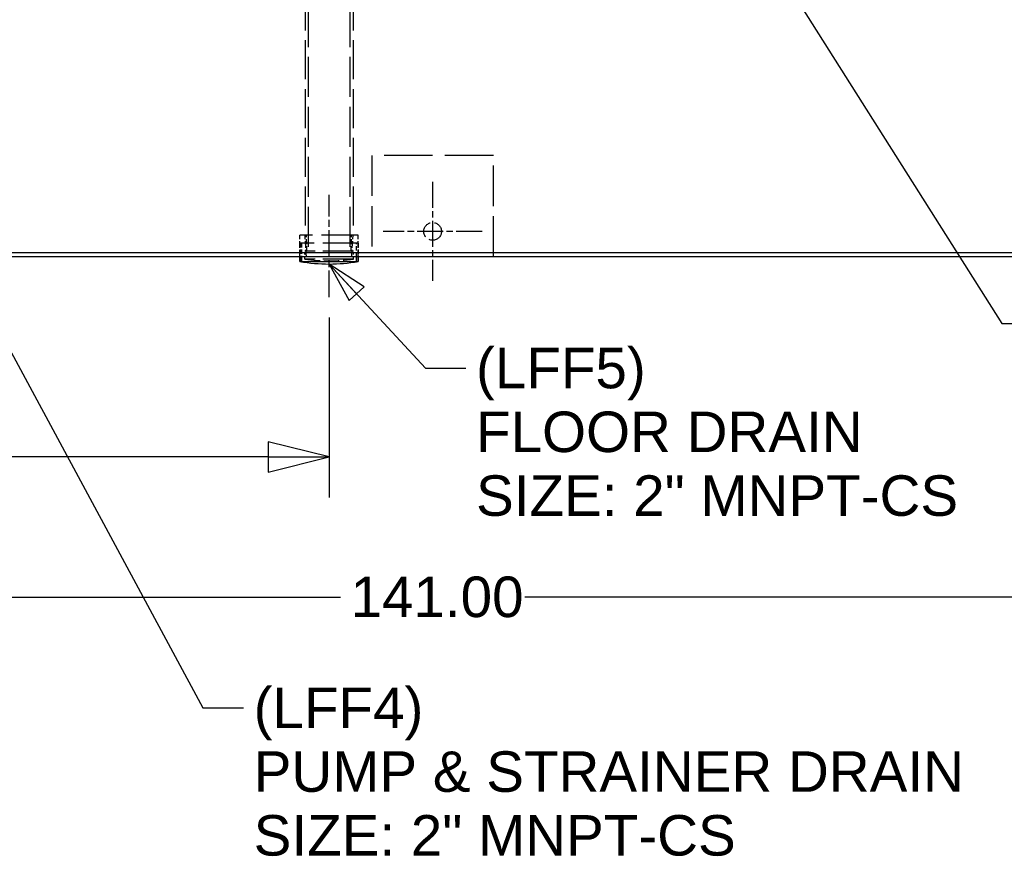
# Paper-space layout 'SHEET_1' of a CAD drawing. Header units: inches. Extents: x 4 to 540, y 12 to 340.
# Tile 81 of 118: x 251 to 300, y 183 to 225. Entities that reach past the tile are written whole.
import ezdxf

# ---------------------------------------------------------------- set-up
doc = ezdxf.new("R2010")
doc.units = ezdxf.units.IN
doc.header["$LTSCALE"] = 16
doc.header["$MEASUREMENT"] = 0
doc.linetypes.add('CHAIN', pattern=[0.7087, 0.4724, -0.0591, 0.1181, -0.0591])
doc.linetypes.add('DASHED', pattern=[0.2067, 0.1654, -0.0413])
doc.layers.get('0').update_dxf_attribs({"lineweight": 25})
doc.layers.get('DEFPOINTS').update_dxf_attribs({"lineweight": 25})
for name, color, linetype, lineweight in [('CENTER', 7, 'CHAIN', 25), ('Center Mark(ANSI)', 7, 'Continuous', 25), ('DIMEN', 7, 'Continuous', 25), ('HIDDEN', 7, 'DASHED', 25)]:
    doc.layers.add(name, color=color, linetype=linetype, lineweight=lineweight)
doc.styles.get("Standard").update_dxf_attribs({"font": 'arial.ttf'})
doc.dimstyles.new('DEFAULT-ANSI', dxfattribs={"dimscale": 16, "dimtxt": 0.125, "dimasz": 0.1875, "dimexe": 0.125, "dimexo": 0.0625, "dimgap": 0.031496, "dimtad": 0, "dimtih": 1, "dimtoh": 1, "dimrnd": 1e-08, "dimzin": 4, "dimdsep": 46, "dimtxsty": 'Standard', "dimblk": 'Filled-1', "dimcen": 0.09, "dimdle": 0.393701, "dimclrd": 256, "dimclre": 256, "dimclrt": 256, "dimadec": 0, "dimazin": 1, "dimtfac": 1.504, "dimtofl": 0, "dimtmove": 0, "dimatfit": 3, "dimldrblk": 'Filled-1', "dimfxl": 1, "dimtolj": 1, "dimtzin": 4, "dimlwd": 25, "dimlwe": 25, "dimarcsym": 0})
doc.dimstyles.new('DEFAULT-ANSI$7', dxfattribs={"dimscale": 16, "dimtxt": 0.125, "dimasz": 0.125, "dimexe": 0.125, "dimexo": 0.0625, "dimgap": 0.031496, "dimtad": 0, "dimtih": 1, "dimtoh": 1, "dimrnd": 1e-08, "dimzin": 4, "dimdsep": 46, "dimtxsty": 'Standard', "dimblk": 'Filled-1', "dimcen": 0.09, "dimdle": 0.393701, "dimclrd": 256, "dimclre": 256, "dimclrt": 256, "dimadec": 0, "dimazin": 1, "dimtfac": 1.504, "dimtofl": 0, "dimtmove": 0, "dimatfit": 3, "dimldrblk": 'Filled-1', "dimfxl": 1, "dimtolj": 1, "dimtzin": 4, "dimlwd": 25, "dimlwe": 25, "dimarcsym": 0})

# ---------------------------------------------------------------- blocks, each defined once
blk = doc.blocks.new('Filled-1')
at = {"color": 0}
for p, q in [((0, 0), (-1, 0.25)), ((-1, 0.25), (-1, -0.25)), ((-1, 0), (0, 0)), ((-1, -0.25), (0, 0))]:
    blk.add_line(p, q, dxfattribs=at)
at = {"color": 0, "flags": 128}
blk.add_lwpolyline([(-1, -0.25), (0, 0), (-1, 0.25), (-1, -0.25)], dxfattribs=at)
at = {"color": 0}
blk.add_solid([(-1, -0.25), (0, 0), (-1, 0.25), (-1, -0.25)], dxfattribs=at)
blk = doc.blocks.new('*D26')
at = {"layer": 'DEFPOINTS', "color": 0, "linetype": 'Continuous'}
for p in [(201.262, 212.941), (266.647, 210.941), (266.647, 203.056)]:
    blk.add_point(p, dxfattribs=at)
at = {"layer": 'DIMEN', "linetype": 'Continuous', "lineweight": 25}
for p, q in [((201.262, 211.941), (201.262, 201.056)), ((266.647, 209.941), (266.647, 201.056)), ((204.262, 203.056), (230.068, 203.056)), ((263.647, 203.056), (237.84, 203.056))]:
    blk.add_line(p, q, dxfattribs=at)
at = {"layer": 'DIMEN', "linetype": 'Continuous', "lineweight": 25, "xscale": 3, "yscale": 3, "zscale": 3, "rotation": 180}
blk.add_blockref('Filled-1', (201.262, 203.056), dxfattribs=at)
at = {"layer": 'DIMEN', "linetype": 'Continuous', "lineweight": 25, "xscale": 3, "yscale": 3, "zscale": 3}
blk.add_blockref('Filled-1', (266.647, 203.056), dxfattribs=at)
at = {"layer": 'DIMEN', "linetype": 'Continuous', "lineweight": 25, "insert": (230.572, 204.078), "char_height": 2, "attachment_point": 1}
blk.add_mtext('\\A1;65.38', dxfattribs=at)
blk = doc.blocks.new('*D27')
at = {"layer": 'DEFPOINTS', "color": 0, "linetype": 'Continuous'}
for p in [(201.262, 212.941), (342.262, 212.941), (342.262, 196.131)]:
    blk.add_point(p, dxfattribs=at)
at = {"layer": 'DIMEN', "linetype": 'Continuous', "lineweight": 25}
for p, q in [((201.262, 211.941), (201.262, 194.131)), ((342.262, 211.941), (342.262, 194.131)), ((204.262, 196.131), (267.204, 196.131)), ((339.262, 196.131), (276.32, 196.131))]:
    blk.add_line(p, q, dxfattribs=at)
at = {"layer": 'DIMEN', "linetype": 'Continuous', "lineweight": 25, "xscale": 3, "yscale": 3, "zscale": 3, "rotation": 180}
blk.add_blockref('Filled-1', (201.262, 196.131), dxfattribs=at)
at = {"layer": 'DIMEN', "linetype": 'Continuous', "lineweight": 25, "xscale": 3, "yscale": 3, "zscale": 3}
blk.add_blockref('Filled-1', (342.262, 196.131), dxfattribs=at)
at = {"layer": 'DIMEN', "linetype": 'Continuous', "lineweight": 25, "insert": (267.708, 197.152), "char_height": 2, "attachment_point": 1}
blk.add_mtext('\\A1;141.00', dxfattribs=at)

psp = doc.layouts.new('SHEET_1')

# ---------------------------------------------------------------- linework, layer by layer
for p, q in [((342.074, 213.129), (201.45, 213.129)), ((342.074, 212.941), (201.45, 212.941)), ((265.21, 212.705), (265.21, 212.941)), ((265.212, 212.705), (265.21, 212.705)), ((265.212, 212.941), (265.212, 212.705)), ((265.291, 212.941), (265.291, 212.692)), ((268.003, 212.692), (265.291, 212.692)), ((268.003, 212.692), (268.003, 212.941)), ((268.082, 212.941), (268.082, 212.705)), ((268.084, 212.705), (268.082, 212.705)), ((268.084, 212.705), (268.084, 212.941))]:
    psp.add_line(p, q)
for radius, start, end in [(8.465, 260.2257, 279.7743), (8.464, 260.2401, 260.7814), (8.464, 279.2186, 279.7599)]:
    psp.add_arc((266.647, 221.047), radius, start, end)
at = {"layer": 'CENTER', "linetype": 'CHAIN', "ltscale": 0.175522}
psp.add_line((266.647, 210.941), (266.647, 215.999), dxfattribs=at)
at = {"layer": 'Center Mark(ANSI)', "linetype": 'CHAIN', "ltscale": 0.16938}
for p, q in [((271.762, 216.632), (271.762, 211.751)), ((274.203, 214.191), (269.321, 214.191))]:
    psp.add_line(p, q, dxfattribs=at)
at = {"layer": 'HIDDEN', "ltscale": 0.727651}
for p, q in [((265.459, 257.316), (265.459, 213.999)), ((267.834, 257.316), (267.834, 213.999))]:
    psp.add_line(p, q, dxfattribs=at)
at = {"layer": 'HIDDEN', "ltscale": 0.745427}
for p, q in [((265.613, 257.316), (265.613, 212.941)), ((267.68, 257.316), (267.68, 212.941))]:
    psp.add_line(p, q, dxfattribs=at)
at = {"layer": 'HIDDEN', "ltscale": 0.907112}
psp.add_line((274.762, 217.941), (268.762, 217.941), dxfattribs=at)
at = {"layer": 'HIDDEN', "ltscale": 0.755926}
for p, q in [((268.762, 217.941), (268.762, 212.941)), ((274.762, 212.941), (274.762, 217.941))]:
    psp.add_line(p, q, dxfattribs=at)
at = {"layer": 'HIDDEN', "ltscale": 0.682525}
psp.add_line((268.084, 213.999), (265.21, 213.999), dxfattribs=at)
at = {"layer": 'HIDDEN', "ltscale": 0.125872}
for p, q in [((265.21, 212.941), (265.21, 213.999)), ((268.084, 212.941), (268.084, 213.999))]:
    psp.add_line(p, q, dxfattribs=at)
at = {"layer": 'HIDDEN', "ltscale": 0.126118}
for p, q in [((265.526, 212.941), (265.459, 213.999)), ((267.768, 212.941), (267.834, 213.999))]:
    psp.add_line(p, q, dxfattribs=at)
at = {"layer": 'HIDDEN', "ltscale": 0.093681}
for p, q in [((265.556, 213.212), (265.532, 213.999)), ((267.738, 213.212), (267.762, 213.999))]:
    psp.add_line(p, q, dxfattribs=at)
at = {"layer": 'HIDDEN', "ltscale": 0.079004}
for p, q in [((265.212, 213.606), (265.212, 212.941)), ((265.291, 213.606), (265.291, 212.941)), ((268.003, 212.941), (268.003, 213.606)), ((268.082, 213.606), (268.082, 212.941))]:
    psp.add_line(p, q, dxfattribs=at)
at = {"layer": 'HIDDEN', "ltscale": 0.658704}
psp.add_line((268.082, 213.606), (265.212, 213.606), dxfattribs=at)
at = {"layer": 'HIDDEN', "ltscale": 0.570329}
for p, q in [((267.848, 213.212), (265.446, 213.212)), ((267.848, 212.827), (265.446, 212.827))]:
    psp.add_line(p, q, dxfattribs=at)
at = {"layer": 'HIDDEN', "ltscale": 0.045758}
for p, q in [((265.446, 212.827), (265.446, 213.212)), ((267.848, 212.827), (267.848, 213.212))]:
    psp.add_line(p, q, dxfattribs=at)
at = {"layer": 'HIDDEN', "ltscale": 0.327138}
psp.add_circle((271.762, 214.191), 0.438, dxfattribs=at)
at = {"layer": 'HIDDEN', "ltscale": 0.286797}
psp.add_arc((266.647, 221.047), 8.307, 261.6888, 278.3112, dxfattribs=at)

# ---------------------------------------------------------------- texts
at = {"layer": 'DIMEN', "char_height": 2, "attachment_point": 1, "line_spacing_factor": 0.944221}
for s, insert, width in [('{(LFF5)\\PFLOOR DRAIN\\PSIZE: 2" MNPT-CS}', (273.906, 208.446), 23.81555), ('{(LFF4)\\PPUMP & STRAINER DRAIN\\PSIZE: 2" MNPT-CS}', (262.923, 191.673), 35.09299)]:
    psp.add_mtext(s, dxfattribs=dict(at, insert=insert, width=width))

# ---------------------------------------------------------------- dimensions: what is measured, and where the dimension line sits
at = {"layer": 'DIMEN', "linetype": 'Continuous', "lineweight": 25}
for base, p1, p2, picture, middle in [((266.646865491, 203.055757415), (201.261865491, 212.941281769), (266.646865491, 210.941281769), '*D26', (233.954365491, 203.055757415)), ((342.262, 196.131), (201.262, 212.941), (342.262, 212.941), '*D27', (271.762, 196.131))]:
    dim = psp.add_linear_dim(base=base, p1=p1, p2=p2, angle=180, dimstyle='DEFAULT-ANSI', override={"dimtih": 0, "dimtoh": 0, "dimdec": 2, "dimtp": 0, "dimtm": 0, "dimtdec": 2, "dimatfit": 1}, dxfattribs=at)
    dim.commit()
    dim.dimension.update_dxf_attribs({"geometry": picture, "text_midpoint": middle, "dimtype": 160})

# ---------------------------------------------------------------- leaders
at = {"layer": 'DIMEN', "linetype": 'Continuous', "lineweight": 25, "annotation_type": 0, "has_hookline": 1, "hookline_direction": 0}
for points, text_width in [([(284.167, 234.441), (299.881, 209.648), (301.881, 209.648)], 19.738), ([(248.585, 212.582), (260.419, 190.673), (262.419, 190.673)], 34.64), ([(266.647, 212.582), (271.402, 207.446), (273.402, 207.446)], 23.54)]:
    psp.add_leader(points, dimstyle='DEFAULT-ANSI$7', override={"dimtad": 0}, dxfattribs=dict(at, text_width=text_width))

doc.saveas('drawing.dxf')
